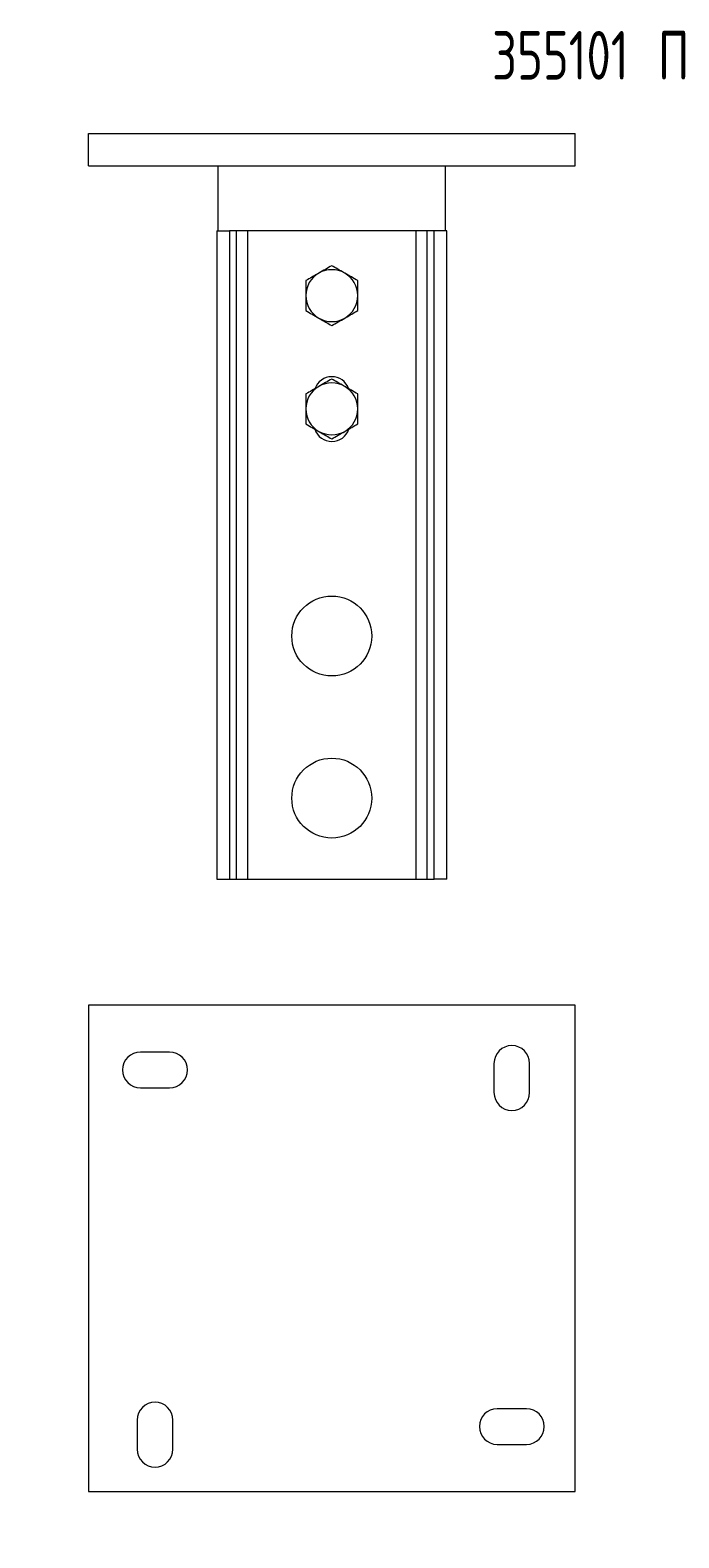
# Model space of a CAD drawing. Header units: millimetres. Extents: x -135 to 1031, y -3 to 462.
# Tile 2 of 3: x 224 to 424, y -3 to 462. Entities that reach past the tile are written whole.
import ezdxf

# ---------------------------------------------------------------- set-up
doc = ezdxf.new("R2010")
doc.units = ezdxf.units.MM
doc.styles.add('SLDTEXTSTYLE0', font='TXT', dxfattribs={"width": 0.7, "bigfont": 'bigfont'})
doc.styles.add('SLDTEXTSTYLE2', font='TXT', dxfattribs={"width": 0.605, "bigfont": 'bigfont'})

msp = doc.modelspace()

# ---------------------------------------------------------------- linework, layer by layer
at = {"color": 7, "linetype": 'Continuous', "lineweight": 15}
for p, q in [((241.79, 420.35), (241.79, 430.35)), ((241.79, 430.35), (391.79, 430.35)), ((391.79, 420.35), (391.79, 430.35)), ((241.79, 420.35), (391.79, 420.35)), ((281.79, 400.35), (281.79, 420.35)), ((351.79, 420.35), (351.79, 400.35)), ((281.31, 400.35), (281.31, 200.35)), ((281.31, 400.35), (285.25, 400.35)), ((285.25, 400.35), (285.25, 200.35)), ((287.34, 400.35), (285.25, 400.35)), ((287.34, 400.35), (287.34, 200.35)), ((290.79, 400.35), (287.34, 400.35)), ((290.79, 400.35), (290.79, 200.35)), ((342.79, 400.35), (290.79, 400.35)), ((346.24, 400.35), (342.79, 400.35)), ((342.79, 200.35), (342.79, 400.35)), ((346.24, 200.35), (346.24, 400.35)), ((348.33, 400.35), (346.24, 400.35)), ((348.33, 200.35), (348.33, 400.35)), ((352.27, 400.35), (348.33, 400.35)), ((352.27, 200.35), (352.27, 400.35)), ((281.31, 200.35), (285.25, 200.35)), ((285.25, 200.35), (287.34, 200.35)), ((287.34, 200.35), (290.79, 200.35)), ((290.79, 200.35), (342.79, 200.35)), ((342.79, 200.35), (346.24, 200.35)), ((346.24, 200.35), (348.33, 200.35)), ((352.27, 200.35), (348.33, 200.35)), ((241.79, 161.51), (241.79, 11.51)), ((391.79, 161.51), (241.79, 161.51)), ((391.79, 11.51), (391.79, 161.51)), ((266.79, 147.01), (257.79, 147.01)), ((366.79, 143.51), (366.79, 134.51)), ((377.79, 134.51), (377.79, 143.51)), ((257.79, 136.01), (266.79, 136.01)), ((256.79, 33.51), (256.79, 24.51)), ((267.79, 24.51), (267.79, 33.51)), ((376.79, 37.01), (367.79, 37.01)), ((367.79, 26.01), (376.79, 26.01)), ((241.79, 11.51), (391.79, 11.51))]:
    msp.add_line(p, q, dxfattribs=at)
for centre in [(316.79, 275.35), (316.79, 225.35)]:
    msp.add_circle(centre, 12.32, dxfattribs=at)
for centre, radius, start, end in [((316.79, 380.35), 8, 120, 180), ((316.79, 380.35), 8, 60, 120), ((316.79, 380.35), 8, 0, 60), ((316.79, 380.35), 8, 180, 240), ((316.79, 380.35), 8, 300, 0), ((316.79, 380.35), 8, 240, 300), ((316.79, 349.85), 5.5, 19.4896, 161.0725), ((316.79, 345.4), 8, 120, 180), ((316.79, 345.4), 8, 60, 120), ((316.79, 345.4), 8, 0, 60), ((316.79, 345.4), 8, 180, 240), ((316.79, 345.4), 8, 300, 0), ((316.79, 340.85), 5.5, 198.386, 342.1442), ((316.79, 345.4), 8, 240, 300), ((372.29, 143.51), 5.5, 0, 180), ((257.79, 141.51), 5.5, 90, 270), ((266.79, 141.51), 5.5, 270, 90), ((372.29, 134.51), 5.5, 180, 0), ((262.29, 33.51), 5.5, 0, 180), ((367.79, 31.51), 5.5, 90, 270), ((376.79, 31.51), 5.5, 270, 90), ((262.29, 24.51), 5.5, 180, 0)]:
    msp.add_arc(centre, radius, start, end, dxfattribs=at)
for points, knots in [([(312.79, 387.28), (312.7, 387.22), (311.98, 386.81), (310.62, 386.03), (309.41, 385.32), (308.79, 384.97)], [0, 0, 0, 0, 0.070086, 0.530782, 1, 1, 1, 1]), ([(316.79, 389.59), (316.14, 389.21), (314.83, 388.46), (313.47, 387.67), (312.79, 387.28)], [0, 0, 0, 0, 0.495458, 1, 1, 1, 1]), ([(320.79, 387.28), (320.7, 387.33), (319.98, 387.75), (318.62, 388.53), (317.41, 389.23), (316.79, 389.59)], [0, 0, 0, 0, 0.070086, 0.530782, 1, 1, 1, 1]), ([(324.79, 384.97), (324.14, 385.34), (322.83, 386.1), (321.47, 386.88), (320.79, 387.28)], [0, 0, 0, 0, 0.495458, 1, 1, 1, 1]), ([(308.79, 384.97), (308.79, 383.77), (308.79, 382.25), (308.79, 380.68), (308.79, 380.35)], [0, 0, 0, 0, 0.785622, 1, 1, 1, 1]), ([(324.79, 380.35), (324.79, 380.68), (324.79, 382.25), (324.79, 383.77), (324.79, 384.97)], [0, 0, 0, 0, 0.214378, 1, 1, 1, 1]), ([(308.79, 380.35), (308.79, 379.08), (308.79, 377.52), (308.79, 376.01), (308.79, 375.73)], [0, 0, 0, 0, 0.811304, 1, 1, 1, 1]), ([(324.79, 375.73), (324.79, 376.01), (324.79, 377.52), (324.79, 379.08), (324.79, 380.35)], [0, 0, 0, 0, 0.188696, 1, 1, 1, 1]), ([(308.79, 375.73), (309.44, 375.36), (310.75, 374.6), (312.11, 373.82), (312.79, 373.42)], [0, 0, 0, 0, 0.495458, 1, 1, 1, 1]), ([(312.79, 373.42), (312.89, 373.37), (313.6, 372.95), (314.96, 372.17), (316.18, 371.47), (316.79, 371.11)], [0, 0, 0, 0, 0.070086, 0.530782, 1, 1, 1, 1]), ([(316.79, 371.11), (317.44, 371.49), (318.75, 372.24), (320.11, 373.03), (320.79, 373.42)], [0, 0, 0, 0, 0.495458, 1, 1, 1, 1]), ([(320.79, 373.42), (320.89, 373.48), (321.6, 373.89), (322.96, 374.67), (324.18, 375.38), (324.79, 375.73)], [0, 0, 0, 0, 0.070086, 0.530782, 1, 1, 1, 1]), ([(316.79, 354.63), (316.14, 354.26), (314.83, 353.5), (313.47, 352.72), (312.79, 352.32)], [0, 0, 0, 0, 0.495458, 1, 1, 1, 1]), ([(320.79, 352.32), (320.7, 352.38), (319.98, 352.79), (318.62, 353.57), (317.41, 354.28), (316.79, 354.63)], [0, 0, 0, 0, 0.070086, 0.530782, 1, 1, 1, 1]), ([(312.79, 352.32), (312.7, 352.27), (311.98, 351.85), (310.62, 351.07), (309.41, 350.37), (308.79, 350.01)], [0, 0, 0, 0, 0.070085, 0.530782, 1, 1, 1, 1]), ([(308.79, 350.01), (308.79, 348.82), (308.79, 347.29), (308.79, 345.73), (308.79, 345.4)], [0, 0, 0, 0, 0.785623, 1, 1, 1, 1]), ([(324.79, 350.01), (324.14, 350.39), (322.83, 351.15), (321.47, 351.93), (320.79, 352.32)], [0, 0, 0, 0, 0.495458, 1, 1, 1, 1]), ([(324.79, 345.4), (324.79, 345.73), (324.79, 347.29), (324.79, 348.82), (324.79, 350.01)], [0, 0, 0, 0, 0.214377, 1, 1, 1, 1]), ([(308.79, 345.4), (308.79, 344.13), (308.79, 342.56), (308.79, 341.06), (308.79, 340.78)], [0, 0, 0, 0, 0.811305, 1, 1, 1, 1]), ([(324.79, 340.78), (324.79, 341.06), (324.79, 342.56), (324.79, 344.13), (324.79, 345.4)], [0, 0, 0, 0, 0.188695, 1, 1, 1, 1]), ([(308.79, 340.78), (309.44, 340.4), (310.75, 339.64), (312.11, 338.86), (312.79, 338.47)], [0, 0, 0, 0, 0.495458, 1, 1, 1, 1]), ([(320.79, 338.47), (320.89, 338.52), (321.6, 338.94), (322.96, 339.72), (324.18, 340.42), (324.79, 340.78)], [0, 0, 0, 0, 0.070086, 0.530782, 1, 1, 1, 1]), ([(312.79, 338.47), (312.89, 338.41), (313.6, 338), (314.96, 337.22), (316.18, 336.51), (316.79, 336.16)], [0, 0, 0, 0, 0.070086, 0.530782, 1, 1, 1, 1]), ([(316.79, 336.16), (317.44, 336.53), (318.75, 337.29), (320.11, 338.07), (320.79, 338.47)], [0, 0, 0, 0, 0.495458, 1, 1, 1, 1])]:
    msp.add_open_spline(points, degree=3, knots=knots, dxfattribs=at)

# ---------------------------------------------------------------- texts
at = {"color": 7, "linetype": 'Continuous', "lineweight": 0, "attachment_point": 1}
for s, insert, char_height, style in [('355101 \\M+18450\\M+1844B\\M+18451(\\M+18442\\M+1844E)\\M+18473\\M+18488', (366.22, 461.97), 15, 'SLDTEXTSTYLE0'), ('355101 \\M+18450\\M+1844B\\M+18451(\\M+18442\\M+1844E)\\M+18473\\M+18488', (101.96, 56.78), 7, 'SLDTEXTSTYLE0'), ('\\M+1844D\\M+18470\\M+18483\\M+18483\\M+18470', (172.7, 43.93), 2.5, 'SLDTEXTSTYLE2'), ('\\M+1844D\\M+18470\\M+18483\\M+1848A\\M+18484\\M+18470\\M+18471', (188.37, 43.84), 2.5, 'SLDTEXTSTYLE2'), ('\\M+1844C\\M+18479\\M+18483\\M+18484\\M+18480\\M+18472 1', (176.24, 24.04), 2.5, 'SLDTEXTSTYLE2'), ('\\M+18455\\M+18480\\M+18482\\M+1847D\\M+18470\\M+18484 \\M+184404', (184.58, 4.46), 2.5, 'SLDTEXTSTYLE2'), ('\\M+1844B\\M+18480\\M+18481\\M+18479\\M+18482\\M+18480\\M+18472\\M+18470\\M+1847C', (112.4, 4.44), 2.5, 'SLDTEXTSTYLE2')]:
    msp.add_mtext(s, dxfattribs=dict(at, insert=insert, char_height=char_height, style=style))

doc.saveas('drawing.dxf')
